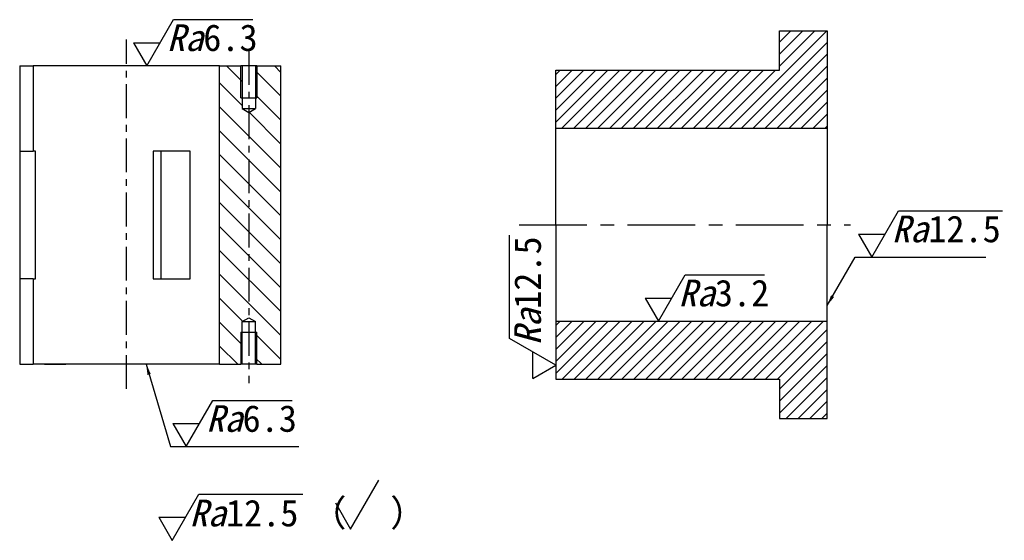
# Model space of a CAD drawing. Header units: millimetres. Extents: x 79 to 264, y 326 to 424.
import ezdxf

# ---------------------------------------------------------------- set-up
doc = ezdxf.new("R2010")
doc.units = ezdxf.units.MM
doc.linetypes.add('CENTERX2', pattern=[20.32, 12.7, -2.54, 2.54, -2.54])
doc.layers.add('中心线', color=7, linetype='CENTERX2')
doc.layers.add('粗实线', color=7, linetype='Continuous', lineweight=30)
doc.layers.add('轮廓线', color=7, linetype='Continuous', lineweight=30)
doc.styles.get("Standard").update_dxf_attribs({"font": '仿宋_GB2312.ttf'})
doc.dimstyles.new('ISO-25', dxfattribs={"dimtxt": 4, "dimasz": 2, "dimexe": 1, "dimexo": 0.625, "dimtad": 1, "dimtoh": 1, "dimdec": 0, "dimdsep": 46, "dimtxsty": 'Standard', "dimcen": 2.5, "dimadec": 0, "dimazin": 0, "dimtfac": 1, "dimtdec": 0, "dimtmove": 0, "dimatfit": 3, "dimfxl": 1, "dimarcsym": 0})

msp = doc.modelspace()

# ---------------------------------------------------------------- hatches: boundary and pattern name
h = msp.add_hatch()
h.set_pattern_fill('ANSI31', color=256, scale=0.5)
h.set_pattern_definition([(45, (-930.8997, -266.0865), (-1.122532, 1.122532), [])])
h.paths.add_polyline_path([(230.6, 421.63), (221.63, 421.63), (221.63, 414.25), (179.69, 414.25), (179.69, 403.35), (230.6, 403.35)])
h.paths.add_polyline_path([(230.6, 367.15), (179.69, 367.15), (179.69, 356.25), (221.63, 356.25), (221.63, 348.87), (230.6, 348.87)])
h = msp.add_hatch()
h.set_pattern_fill('ANSI31', color=256, angle=90)
h.set_pattern_definition([(135, (68.018, 2.494), (-2.245064, -2.245064), [])])
h.paths.add_polyline_path([(123.65, 415.06), (123.4, 415.06), (123.4, 409.06), (123.65, 409.06)], flags=17)
h.paths.add_polyline_path([(120.9, 415.06), (120.65, 415.06), (120.65, 409.06), (120.9, 409.06)], flags=17)
h.paths.add_polyline_path([(120.9, 409.06), (120.65, 409.06), (120.65, 415.06), (116.65, 415.06), (116.65, 359.06), (120.65, 359.06), (120.65, 365.06), (120.9, 365.06), (120.9, 367.06), (122.15, 367.78), (122.15, 406.33), (120.9, 407.06)])
h.paths.add_polyline_path([(128.15, 415.06), (123.65, 415.06), (123.65, 409.06), (123.4, 409.06), (123.4, 407.06), (122.15, 406.33), (122.15, 367.78), (123.4, 367.06), (123.4, 365.06), (123.65, 365.06), (123.65, 359.06), (128.15, 359.06)])
h.paths.add_polyline_path([(123.65, 365.06), (123.4, 365.06), (123.4, 359.06), (123.65, 359.06)], flags=17)
h.paths.add_polyline_path([(120.9, 365.06), (120.65, 365.06), (120.65, 359.06), (120.9, 359.06)], flags=17)

# ---------------------------------------------------------------- linework, layer by layer
at = {"color": 5}
for p, q in [((102.98, 415.06), (107.98, 423.72)), ((107.98, 423.72), (122.9, 423.72)), ((100.48, 419.39), (102.98, 415.06)), ((100.48, 419.39), (105.48, 419.39)), ((238.96, 379.17), (243.96, 387.84)), ((243.96, 387.84), (263.44, 387.84)), ((171.03, 363.87), (171.03, 383.27)), ((236.46, 383.5), (238.96, 379.17)), ((236.46, 383.5), (241.46, 383.5)), ((235.84, 379.17), (260.37, 379.17)), ((198.94, 367.15), (203.94, 375.81)), ((203.94, 375.81), (218.86, 375.81)), ((196.44, 371.48), (198.94, 367.15)), ((196.44, 371.48), (201.44, 371.48)), ((179.69, 358.87), (171.03, 363.87)), ((175.36, 356.37), (175.36, 361.37)), ((175.36, 356.37), (179.69, 358.87)), ((110.35, 343.6), (115.35, 352.26)), ((115.35, 352.26), (130.27, 352.26)), ((107.85, 347.93), (110.35, 343.6)), ((107.85, 347.93), (112.85, 347.93)), ((107.46, 343.6), (131.5, 343.6)), ((141.21, 328.14), (146.5, 337.3)), ((107.73, 326.02), (112.73, 334.68)), ((112.73, 334.68), (132.24, 334.68)), ((138.37, 333.05), (141.21, 328.14)), ((105.23, 330.35), (107.73, 326.02)), ((105.23, 330.35), (110.23, 330.35))]:
    msp.add_line(p, q, dxfattribs=at)
at = {"color": 7}
for p, q in [((120.65, 409.06), (120.65, 415.06)), ((123.65, 415.06), (123.65, 409.06)), ((120.65, 365.06), (120.65, 359.06)), ((123.65, 359.06), (123.65, 365.06))]:
    msp.add_line(p, q, dxfattribs=at)
msp.add_line((83.77, 359.06), (87.77, 359.06))
at = {"layer": '中心线', "ltscale": 0.5}
for p, q in [((99.15, 354.44), (99.15, 419.99)), ((122.15, 417.82), (122.15, 355.53))]:
    msp.add_line(p, q, dxfattribs=at)
at = {"layer": '中心线'}
msp.add_line((172.83, 385.25), (234.99, 385.25), dxfattribs=at)
at = {"layer": '粗实线', "color": 7}
for p, q in [((79.15, 415.06), (81.65, 415.06)), ((79.15, 415.06), (79.15, 399.06)), ((81.65, 415.06), (81.65, 399.06)), ((116.65, 415.06), (81.65, 415.06)), ((116.65, 359.06), (116.65, 415.06)), ((116.65, 415.06), (120.65, 415.06)), ((123.65, 415.06), (120.65, 415.06)), ((123.65, 415.06), (128.15, 415.06)), ((128.15, 359.06), (128.15, 415.06)), ((120.65, 409.06), (123.65, 409.06)), ((120.9, 407.06), (123.4, 407.06)), ((79.15, 399.06), (81.65, 399.06)), ((79.15, 399.06), (79.15, 375.06)), ((82.11, 399.06), (81.65, 399.06)), ((82.11, 375.06), (82.11, 399.06)), ((111.13, 399.06), (104.2, 399.06)), ((104.2, 399.06), (104.2, 375.06)), ((105.68, 375.06), (105.68, 399.06)), ((111.13, 375.06), (111.13, 399.06)), ((79.15, 375.06), (79.15, 359.06)), ((81.65, 375.06), (79.15, 375.06)), ((81.65, 375.06), (81.65, 359.06)), ((81.65, 375.06), (82.11, 375.06)), ((104.2, 375.06), (111.13, 375.06)), ((120.9, 367.06), (123.4, 367.06)), ((120.65, 365.06), (123.65, 365.06)), ((79.15, 359.06), (81.65, 359.06)), ((116.65, 359.06), (81.65, 359.06)), ((116.65, 359.06), (120.65, 359.06)), ((123.65, 359.06), (120.65, 359.06)), ((123.65, 359.06), (128.15, 359.06))]:
    msp.add_line(p, q, dxfattribs=at)
at = {"layer": '粗实线', "ltscale": 0.5}
for p, q in [((120.9, 415.06), (120.9, 407.06)), ((123.4, 415.06), (123.4, 407.06)), ((120.9, 359.06), (120.9, 367.06)), ((123.4, 359.06), (123.4, 367.06))]:
    msp.add_line(p, q, dxfattribs=at)
at = {"layer": '粗实线'}
for p, q in [((120.9, 407.06), (122.15, 406.33)), ((122.15, 406.33), (123.4, 407.06)), ((120.9, 367.06), (122.15, 367.78)), ((122.15, 367.78), (123.4, 367.06))]:
    msp.add_line(p, q, dxfattribs=at)
at = {"layer": '轮廓线'}
for p, q in [((221.63, 414.25), (221.63, 421.63)), ((221.63, 421.63), (230.6, 421.63)), ((230.6, 421.63), (230.6, 385.25)), ((179.69, 385.25), (179.69, 414.25)), ((179.69, 414.25), (221.63, 414.25)), ((179.69, 403.35), (230.6, 403.35)), ((179.69, 385.25), (179.69, 356.25)), ((230.6, 348.87), (230.6, 385.25)), ((179.69, 367.15), (230.6, 367.15)), ((179.69, 356.25), (221.63, 356.25)), ((221.63, 356.25), (221.63, 348.87)), ((221.63, 348.87), (230.6, 348.87))]:
    msp.add_line(p, q, dxfattribs=at)

# ---------------------------------------------------------------- texts
at = {"color": 5, "char_height": 5, "attachment_point": 1}
for s, width, insert in [('{\\fFangSong_GB2312|b0|i1|c134|p49;Ra}6.3', 18.7473, (106.77, 422.84)), ('{\\fFangSong_GB2312|b0|i1|c134|p49;Ra}12.5', 18.7473, (242.74, 386.96)), ('{\\fFangSong_GB2312|b0|i1|c134|p49;Ra}3.2', 18.7473, (202.72, 374.93)), ('{\\fFangSong_GB2312|b0|i1|c134|p49;Ra}6.3', 18.7473, (114.14, 351.38)), ('\\pxi-3,l5,t5;（^I）', 39.5492, (123.62, 333.66)), ('{\\fFangSong_GB2312|b0|i1|c134|p49;Ra}12.5', 18.7473, (111.02, 333.64))]:
    msp.add_mtext_dynamic_manual_height_columns(s, width=width, gutter_width=17.5, heights=[0], dxfattribs=dict(at, insert=insert))
at = {"color": 5, "insert": (171.9, 362.65), "char_height": 5, "attachment_point": 1, "rotation": 90}
msp.add_mtext_dynamic_manual_height_columns('{\\fFangSong_GB2312|b0|i1|c134|p49;Ra}12.5', width=18.7473, gutter_width=17.5, heights=[0], dxfattribs=at)

# ---------------------------------------------------------------- leaders
at = {"color": 5}
for points in [[(230.6, 370.11), (235.84, 379.17)], [(102.86, 359.06), (107.46, 343.6)]]:
    msp.add_leader(points, dimstyle='ISO-25', override={"dimgap": 0.625, "dimtad": 0}, dxfattribs=at)

doc.saveas('drawing.dxf')
